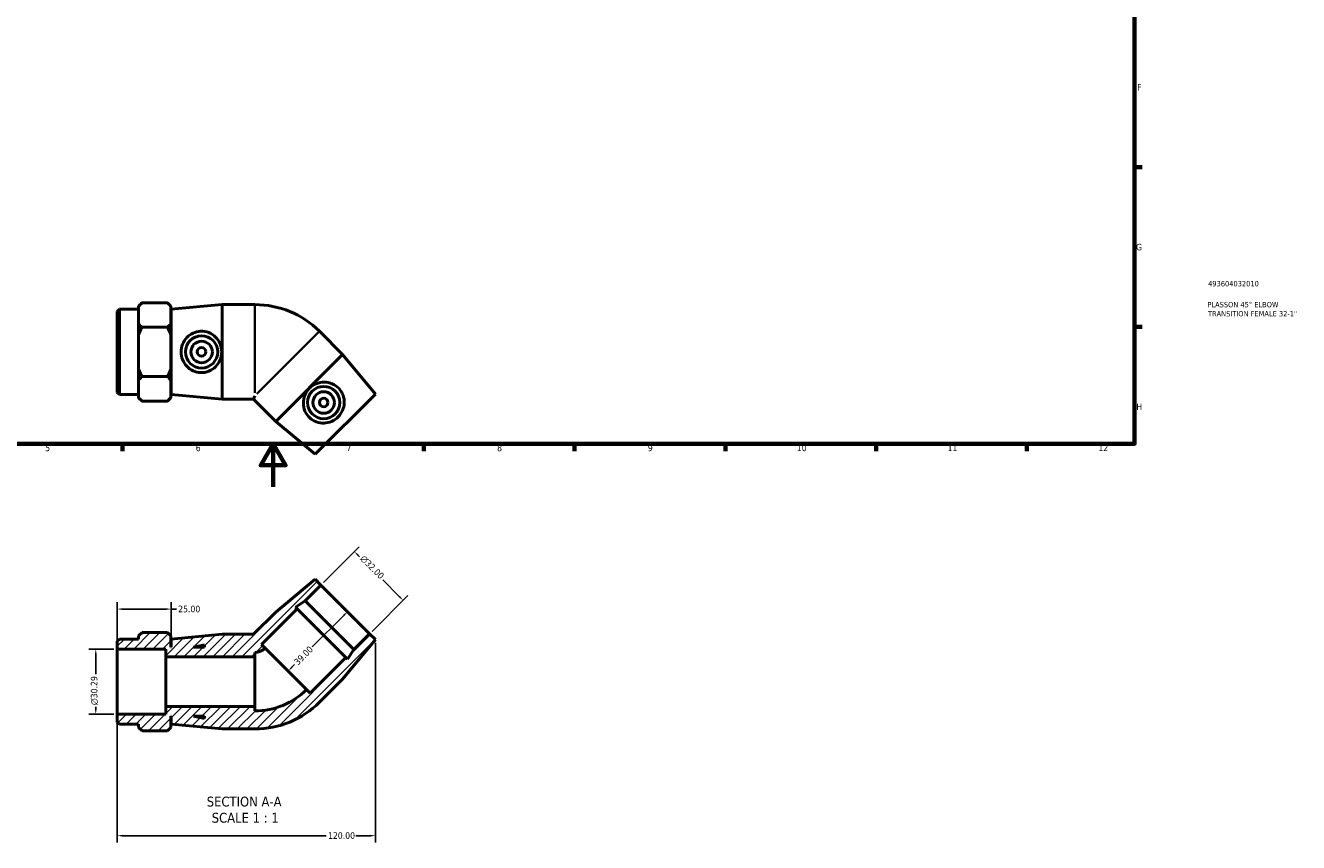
# Model space of a CAD drawing. Header units: millimetres. Extents: x 0 to 897, y -165 to 594.
# Tile 2 of 3: x 305 to 897, y -165 to 214. Entities that reach past the tile are written whole.
import ezdxf

# ---------------------------------------------------------------- set-up
doc = ezdxf.new("R2010")
doc.units = ezdxf.units.MM
for name, color, linetype, lineweight in [('Border (ANSI)', 7, 'Continuous', 70), ('Dimension (ANSI)', 7, 'Continuous', 25), ('Hatch (ANSI)', 7, 'Continuous', 18), ('Symbol (ANSI)', 7, 'Continuous', 25), ('Title (ISO)', 7, 'Continuous', 50), ('Visible (ANSI)', 7, 'Continuous', 50), ('Visible Narrow (ANSI)', 7, 'Continuous', 35)]:
    doc.layers.add(name, color=color, linetype=linetype, lineweight=lineweight)
doc.styles.add('Label Text (ANSI)', font='tahoma.ttf')
doc.styles.add('Note Text (ANSI)', font='tahoma.ttf')
doc.styles.add('Note Text (ISO)', font='tahoma.ttf')
doc.dimstyles.new('Default - mm (ANSI)', dxfattribs={"dimtxt": 3.048, "dimasz": 2.5, "dimexe": 3.175, "dimexo": 1.6002, "dimgap": 0.8, "dimtad": 0, "dimtoh": 1, "dimrnd": 1e-08, "dimzin": 4, "dimdsep": 46, "dimtxsty": 'Note Text (ANSI)', "dimcen": 0.09, "dimdle": 10, "dimclrd": 256, "dimclre": 256, "dimclrt": 256, "dimadec": 1, "dimazin": 1, "dimtfac": 1, "dimtofl": 0, "dimtmove": 0, "dimatfit": 3, "dimfxl": 1, "dimtolj": 1, "dimtzin": 4, "dimlwd": -1, "dimlwe": -1, "dimarcsym": 0})

# ---------------------------------------------------------------- blocks, each defined once
blk = doc.blocks.new('Borders Default Border')
at = {"layer": 'Border (ANSI)'}
for p, q in [((821, 148.5), (824.45, 148.5)), ((821, 74.25), (824.45, 74.25)), ((350.42, 20), (350.42, 16.55)), ((490.58, 20), (490.58, 16.55)), ((560.67, 20), (560.67, 16.55)), ((630.75, 20), (630.75, 16.55)), ((700.83, 20), (700.83, 16.55)), ((770.92, 20), (770.92, 16.55))]:
    blk.add_line(p, q, dxfattribs=at)
at = {"layer": 'Border (ANSI)', "flags": 128}
for points in [[(20, 20), (20, 574), (821, 574), (821, 20), (20, 20)], [(420.5, 0), (420.5, 20), (414.73, 10), (426.27, 10), (420.5, 20)]]:
    blk.add_lwpolyline(points, dxfattribs=at)
at = {"layer": 'Border (ANSI)', "color": 230, "true_color": 0xff0080, "attachment_point": 7, "style": 'Note Text (ANSI)'}
for s, insert, char_height in [('F', (822.14, 184.1), 3.05), ('G', (821.66, 109.79), 3.05), ('H', (821.81, 35.6), 3.05), ('5', (314.48, 16.49), 3.05), ('6', (384.49, 16.49), 3.05), ('7', (454.6, 16.55), 3.05), ('8', (524.63, 16.48), 3.05), ('9', (594.7, 16.49), 3.05), ('10', (663.96, 16.49), 3.048), ('11', (734.04, 16.55), 3.048), ('12', (804.13, 16.55), 3.048)]:
    blk.add_mtext(s, dxfattribs=dict(at, insert=insert, char_height=char_height))
blk = doc.blocks.new('Title Blocks ISO')
at = {"layer": 'Title (ISO)', "color": 232, "true_color": 0xca0064, "style": 'Note Text (ISO)'}
for tag, p in [('PART_NUMBER_001', (34.16, 73.13)), ('DESCRIPTION_001', (33.84, 63.4)), ('DESCRIPTION_002', (34.09, 59.18))]:
    blk.add_attdef(tag, p, '', height=2.5, dxfattribs=at)
blk = doc.blocks.new('*D7')
at = {"layer": 'Defpoints', "color": 0, "transparency": 16777216}
for p in [(348.03, -75.4), (338.03, -105.69), (348.03, -105.69)]:
    blk.add_point(p, dxfattribs=at)
at = {"layer": 'Dimension (ANSI)', "transparency": 16777216}
for p, q in [((346.43, -75.4), (334.86, -75.4)), ((338.03, -77.9), (338.03, -87.1)), ((346.43, -105.69), (334.86, -105.69)), ((338.03, -103.19), (338.03, -102.24))]:
    blk.add_line(p, q, dxfattribs=at)
for points in [[(337.61, -77.9), (338.45, -77.9), (338.03, -75.4)], [(337.61, -103.19), (338.45, -103.19), (338.03, -105.69)]]:
    blk.add_solid(points, dxfattribs=at)
at = {"layer": 'Dimension (ANSI)', "color": 230, "true_color": 0xff0080, "transparency": 16777216, "insert": (335.74, -101.44), "char_height": 3.048, "attachment_point": 1, "rotation": 90, "style": 'Note Text (ANSI)'}
blk.add_mtext('\\A1;\\fAIGDT|b0|i0;\\H3.0480;\\ln\\fTahoma|b0|i0;\\H3.0480;30.29', dxfattribs=at)
blk = doc.blocks.new('*D8')
at = {"layer": 'Defpoints', "color": 0, "transparency": 16777216}
for p in [(458.28, -30.12), (442.72, -45.68), (465.34, -68.31)]:
    blk.add_point(p, dxfattribs=at)
at = {"layer": 'Dimension (ANSI)', "transparency": 16777216}
for p, q in [((443.85, -44.55), (460.52, -27.87)), ((460.05, -31.89), (460.71, -32.55)), ((479.14, -50.98), (471.42, -43.26)), ((466.48, -67.18), (483.15, -50.5))]:
    blk.add_line(p, q, dxfattribs=at)
for points in [[(460.34, -31.59), (459.75, -32.18), (458.28, -30.12)], [(479.43, -50.68), (478.84, -51.27), (480.91, -52.75)]]:
    blk.add_solid(points, dxfattribs=at)
at = {"layer": 'Dimension (ANSI)', "color": 230, "true_color": 0xff0080, "transparency": 16777216, "insert": (462.9, -31.5), "char_height": 3.048, "attachment_point": 1, "rotation": 315, "style": 'Note Text (ANSI)'}
blk.add_mtext('\\A1;\\fAIGDT|b0|i0;\\H3.0480;\\ln\\fTahoma|b0|i0;\\H3.0480;32.00', dxfattribs=at)
blk = doc.blocks.new('*D9')
at = {"layer": 'Defpoints', "color": 0, "transparency": 16777216}
for p in [(454.03, -56.99), (426.45, -84.57), (427.49, -85.6)]:
    blk.add_point(p, dxfattribs=at)
at = {"layer": 'Dimension (ANSI)', "transparency": 16777216}
for p, q in [((453.3, -59.79), (438.68, -74.41)), ((429.25, -83.84), (430.44, -82.65))]:
    blk.add_line(p, q, dxfattribs=at)
for points in [[(453, -59.5), (453.59, -60.09), (455.06, -58.03)], [(428.96, -83.54), (429.55, -84.13), (427.49, -85.6)]]:
    blk.add_solid(points, dxfattribs=at)
at = {"layer": 'Dimension (ANSI)', "color": 230, "true_color": 0xff0080, "transparency": 16777216, "insert": (429.88, -80.97), "char_height": 3.048, "attachment_point": 1, "rotation": 45, "style": 'Note Text (ANSI)'}
blk.add_mtext('\\A1;39.00', dxfattribs=at)
blk = doc.blocks.new('*D10')
at = {"layer": 'Defpoints', "color": 0, "transparency": 16777216}
for p in [(468.03, -70.99), (348.03, -105.69), (468.03, -162.13)]:
    blk.add_point(p, dxfattribs=at)
at = {"layer": 'Dimension (ANSI)', "transparency": 16777216}
for p, q in [((468.03, -72.59), (468.03, -165.3)), ((348.03, -107.29), (348.03, -165.3)), ((350.53, -162.13), (445.19, -162.13)), ((465.53, -162.13), (458.87, -162.13))]:
    blk.add_line(p, q, dxfattribs=at)
for points in [[(350.53, -161.71), (350.53, -162.54), (348.03, -162.13)], [(465.53, -161.71), (465.53, -162.54), (468.03, -162.13)]]:
    blk.add_solid(points, dxfattribs=at)
at = {"layer": 'Dimension (ANSI)', "color": 230, "true_color": 0xff0080, "transparency": 16777216, "insert": (445.99, -160.54), "char_height": 3.048, "attachment_point": 1, "style": 'Note Text (ANSI)'}
blk.add_mtext('\\A1;120.00', dxfattribs=at)
blk = doc.blocks.new('*D11')
at = {"layer": 'Defpoints', "color": 0, "transparency": 16777216}
for p in [(373.03, -56.83), (373.03, -70.75), (348.03, -75.4)]:
    blk.add_point(p, dxfattribs=at)
at = {"layer": 'Dimension (ANSI)', "transparency": 16777216}
for p, q in [((348.03, -73.8), (348.03, -53.65)), ((350.53, -56.83), (370.53, -56.83)), ((373.03, -69.14), (373.03, -53.65)), ((373.03, -56.83), (375.53, -56.83))]:
    blk.add_line(p, q, dxfattribs=at)
for points in [[(350.53, -56.41), (350.53, -57.24), (348.03, -56.83)], [(370.53, -56.41), (370.53, -57.24), (373.03, -56.83)]]:
    blk.add_solid(points, dxfattribs=at)
at = {"layer": 'Dimension (ANSI)', "color": 230, "true_color": 0xff0080, "transparency": 16777216, "insert": (376.33, -55.24), "char_height": 3.048, "attachment_point": 1, "style": 'Note Text (ANSI)'}
blk.add_mtext('\\A1;25.00', dxfattribs=at)

msp = doc.modelspace()

# ---------------------------------------------------------------- hatches: boundary and pattern name
at = {"layer": 'Hatch (ANSI)'}
h = msp.add_hatch(dxfattribs=at)
h.set_pattern_fill('ANSI31', color=256, scale=25.4, style=0)
h.set_pattern_definition([(45, (0, 0), (-2.245064, 2.245064), [])])
edge = h.paths.add_edge_path()
edge.add_ellipse((412.031, -70.149), major_axis=(0, -42.396), ratio=1, start_angle=0, end_angle=45)
edge.add_line((442.01, -100.128), (452.793, -89.344))
edge.add_line((452.793, -89.344), (468.031, -70.995))
edge.add_line((468.031, -70.995), (465.344, -68.308))
edge.add_line((465.344, -68.308), (457.99, -75.662))
edge.add_line((457.99, -75.662), (455.095, -80.12))
edge.add_line((455.095, -80.12), (454.313, -79.339))
edge.add_line((454.313, -79.339), (437.767, -95.885))
edge.add_line((437.767, -95.885), (436.07, -94.188))
edge.add_ellipse((412.031, -70.149), major_axis=(24.039, -24.039), ratio=1, start_angle=315, end_angle=360, ccw=False)
edge.add_line((412.031, -104.145), (412.031, -102.045))
edge.add_line((412.031, -102.045), (370.531, -102.045))
edge.add_line((370.531, -102.045), (370.531, -105.691))
edge.add_line((370.531, -105.691), (348.031, -105.691))
edge.add_line((348.031, -105.691), (348.031, -109.385))
edge.add_line((348.031, -109.385), (348.991, -110.345))
edge.add_line((348.991, -110.345), (357.931, -110.345))
edge.add_line((357.931, -110.345), (357.931, -111.808))
edge.add_line((357.931, -111.808), (359.531, -113.408))
edge.add_line((359.531, -113.408), (371.331, -113.408))
edge.add_line((371.331, -113.408), (372.931, -111.808))
edge.add_line((372.931, -111.808), (372.931, -106.545))
edge.add_line((372.931, -106.545), (373.031, -106.545))
edge.add_line((373.031, -106.545), (373.031, -110.345))
edge.add_line((373.031, -110.345), (396.781, -112.545))
edge.add_line((396.781, -112.545), (412.031, -112.545))
h.paths.add_polyline_path([(388.631, -107.65), (383.431, -106.545), (388.631, -106.545)], flags=0)
edge = h.paths.add_edge_path()
edge.add_line((421.68, -58.231), (411.367, -68.545))
edge.add_line((411.367, -68.545), (396.781, -68.545))
edge.add_line((396.781, -68.545), (373.031, -70.745))
edge.add_line((373.031, -70.745), (373.031, -74.545))
edge.add_line((373.031, -74.545), (372.931, -74.545))
edge.add_line((372.931, -74.545), (372.931, -69.282))
edge.add_line((372.931, -69.282), (371.331, -67.682))
edge.add_line((371.331, -67.682), (359.531, -67.682))
edge.add_line((359.531, -67.682), (357.931, -69.282))
edge.add_line((357.931, -69.282), (357.931, -70.745))
edge.add_line((357.931, -70.745), (348.991, -70.745))
edge.add_line((348.991, -70.745), (348.031, -71.705))
edge.add_line((348.031, -71.705), (348.031, -75.4))
edge.add_line((348.031, -75.4), (370.531, -75.4))
edge.add_line((370.531, -75.4), (370.531, -79.045))
edge.add_line((370.531, -79.045), (412.031, -79.045))
edge.add_line((412.031, -79.045), (412.031, -76.945))
edge.add_ellipse((412.031, -70.149), major_axis=(0, -6.796), ratio=1, start_angle=0, end_angle=45)
edge.add_line((416.837, -74.955), (415.14, -73.257))
edge.add_line((415.14, -73.257), (431.686, -56.711))
edge.add_line((431.686, -56.711), (430.904, -55.93))
edge.add_line((430.904, -55.93), (435.363, -53.034))
edge.add_line((435.363, -53.034), (442.717, -45.68))
edge.add_line((442.717, -45.68), (440.03, -42.993))
edge.add_line((440.03, -42.993), (421.68, -58.231))
h.paths.add_polyline_path([(383.431, -74.545), (388.631, -73.44), (388.631, -74.545)], flags=0)

# ---------------------------------------------------------------- linework, layer by layer
at = {"layer": 'Visible (ANSI)'}
for p, q in [((357.931, 83.922), (359.531, 85.522)), ((357.931, 83.922), (357.931, 83.681)), ((357.931, 79.806), (357.931, 83.681)), ((371.331, 85.522), (359.531, 85.522)), ((372.931, 83.922), (371.331, 85.522)), ((372.931, 83.681), (372.931, 83.922)), ((372.931, 75.93), (372.931, 83.681)), ((373.031, 82.459), (396.781, 84.659)), ((396.781, 40.659), (396.781, 84.659)), ((396.781, 84.659), (412.031, 84.659)), ((348.031, 81.499), (348.991, 82.459)), ((348.031, 43.819), (348.031, 81.499)), ((348.991, 82.459), (348.991, 42.859)), ((348.991, 82.459), (357.931, 82.459)), ((357.931, 75.93), (357.931, 79.806)), ((372.931, 78.659), (373.031, 78.659)), ((373.031, 42.859), (373.031, 82.459)), ((357.931, 75.93), (357.931, 70.41)), ((371.331, 74.09), (359.531, 74.09)), ((372.931, 70.41), (372.931, 75.93)), ((452.793, 61.458), (442.01, 72.241)), ((357.931, 62.659), (357.931, 70.41)), ((372.931, 54.908), (372.931, 70.41)), ((357.931, 54.908), (357.931, 62.659)), ((452.793, 61.458), (421.68, 30.345)), ((468.031, 43.108), (452.793, 61.458)), ((357.931, 54.908), (357.931, 49.387)), ((372.931, 49.387), (372.931, 54.908)), ((357.931, 45.511), (357.931, 49.387)), ((371.331, 51.227), (359.531, 51.227)), ((372.931, 41.636), (372.931, 49.387)), ((348.031, 43.819), (348.991, 42.859)), ((348.991, 42.859), (357.931, 42.859)), ((357.931, 41.636), (357.931, 45.511)), ((357.931, 41.636), (357.931, 41.395)), ((372.931, 46.659), (373.031, 46.659)), ((372.931, 41.395), (372.931, 41.636)), ((373.031, 42.859), (396.781, 40.659)), ((412.031, 42.263), (411.367, 40.659)), ((468.031, 43.108), (440.03, 15.107)), ((357.931, 41.395), (359.531, 39.795)), ((371.331, 39.795), (359.531, 39.795)), ((372.931, 41.395), (371.331, 39.795)), ((396.781, 40.659), (411.367, 40.659)), ((421.68, 30.345), (411.367, 40.659)), ((440.03, 15.107), (421.68, 30.345)), ((440.03, -42.993), (421.68, -58.231)), ((435.363, -53.034), (442.717, -45.68)), ((442.717, -45.68), (440.03, -42.993)), ((442.717, -45.68), (465.344, -68.308)), ((430.904, -55.93), (435.363, -53.034)), ((435.363, -53.034), (457.99, -75.662)), ((421.68, -58.231), (411.367, -68.545)), ((415.14, -73.257), (431.686, -56.711)), ((431.686, -56.711), (430.904, -55.93)), ((431.686, -56.711), (454.313, -79.339)), ((348.991, -70.745), (348.031, -71.705)), ((357.931, -70.745), (348.991, -70.745)), ((359.531, -67.682), (357.931, -69.282)), ((357.931, -69.282), (357.931, -70.745)), ((371.331, -67.682), (359.531, -67.682)), ((372.931, -69.282), (371.331, -67.682)), ((372.931, -74.545), (372.931, -69.282)), ((396.781, -68.545), (373.031, -70.745)), ((373.031, -70.745), (373.031, -74.545)), ((411.367, -68.545), (396.781, -68.545)), ((452.793, -89.344), (468.031, -70.995)), ((465.344, -68.308), (457.99, -75.662)), ((468.031, -70.995), (465.344, -68.308)), ((348.031, -71.705), (348.031, -75.4)), ((348.031, -75.4), (370.531, -75.4)), ((348.031, -105.691), (348.031, -75.4)), ((370.531, -75.4), (370.531, -79.045)), ((373.031, -74.545), (372.931, -74.545)), ((383.431, -74.545), (388.631, -73.44)), ((388.631, -74.545), (383.431, -74.545)), ((388.631, -73.44), (388.631, -74.545)), ((416.837, -74.955), (415.14, -73.257)), ((416.837, -74.955), (436.07, -94.188)), ((457.99, -75.662), (455.095, -80.12)), ((370.531, -79.045), (412.031, -79.045)), ((370.531, -102.045), (370.531, -79.045)), ((412.031, -79.045), (412.031, -76.945)), ((412.031, -102.045), (412.031, -79.045)), ((454.313, -79.339), (437.767, -95.885)), ((455.095, -80.12), (454.313, -79.339)), ((437.767, -95.885), (436.07, -94.188)), ((442.01, -100.128), (452.793, -89.344)), ((370.531, -105.691), (348.031, -105.691)), ((348.031, -105.691), (348.031, -109.385)), ((412.031, -102.045), (370.531, -102.045)), ((370.531, -102.045), (370.531, -105.691)), ((412.031, -104.145), (412.031, -102.045)), ((348.031, -109.385), (348.991, -110.345)), ((348.991, -110.345), (357.931, -110.345)), ((357.931, -110.345), (357.931, -111.808)), ((357.931, -111.808), (359.531, -113.408)), ((371.331, -113.408), (372.931, -111.808)), ((372.931, -111.808), (372.931, -106.545)), ((372.931, -106.545), (373.031, -106.545)), ((373.031, -106.545), (373.031, -110.345)), ((373.031, -110.345), (396.781, -112.545)), ((388.631, -107.65), (383.431, -106.545)), ((383.431, -106.545), (388.631, -106.545)), ((388.631, -106.545), (388.631, -107.65)), ((371.331, -113.408), (359.531, -113.408)), ((396.781, -112.545), (412.031, -112.545))]:
    msp.add_line(p, q, dxfattribs=at)
for centre, radius in [((387.23, 62.659), 7.5), ((387.23, 62.659), 5), ((387.23, 62.659), 2), ((443.991, 39.147), 7.5), ((443.991, 39.147), 5), ((443.991, 39.147), 2)]:
    msp.add_circle(centre, radius, dxfattribs=at)
for centre, radius, start, end in [((412.031, 42.263), 42.396, 45, 90), ((412.031, -70.149), 6.796, 270, 315), ((412.031, -70.149), 33.996, 270, 315), ((412.031, -70.149), 42.396, 270, 315)]:
    msp.add_arc(centre, radius, start, end, dxfattribs=at)
for points in [[(359.531, 85.522), (358.578, 84.568), (357.931, 83.681)], [(372.931, 83.681), (372.285, 84.568), (371.331, 85.522)], [(357.931, 75.93), (358.578, 75.044), (359.531, 74.09)], [(359.531, 74.09), (358.578, 72.183), (357.931, 70.41)], [(371.331, 74.09), (372.285, 75.044), (372.931, 75.93)], [(372.931, 70.41), (372.285, 72.183), (371.331, 74.09)], [(357.931, 54.908), (358.578, 53.134), (359.531, 51.227)], [(371.331, 51.227), (372.285, 53.134), (372.931, 54.908)], [(359.531, 51.227), (358.578, 50.274), (357.931, 49.387)], [(372.931, 49.387), (372.285, 50.274), (371.331, 51.227)], [(357.931, 41.636), (358.578, 40.749), (359.531, 39.795)], [(371.331, 39.795), (372.285, 40.749), (372.931, 41.636)]]:
    msp.add_rational_spline(points, [1, 1.00349679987, 1], degree=2, dxfattribs=at)
for points in [[(386.754, 53.049), (385.591, 53.098), (384.364, 53.385), (382.136, 54.423), (381.134, 55.172), (379.557, 56.857), (378.873, 57.915), (377.963, 60.226), (377.738, 61.48), (377.738, 63.837), (377.963, 65.091), (378.873, 67.402), (379.557, 68.46), (381.134, 70.145), (382.136, 70.894), (384.364, 71.932), (385.591, 72.219), (388.03, 72.322), (389.364, 72.098), (391.791, 71.126), (392.886, 70.379), (394.59, 68.668), (395.327, 67.594), (396.317, 65.212), (396.568, 63.902), (396.568, 61.415), (396.317, 60.105), (395.327, 57.723), (394.59, 56.649), (392.886, 54.939), (391.791, 54.191), (389.364, 53.219), (388.03, 52.995), (386.754, 53.049)], [(451.122, 45.606), (451.909, 44.749), (452.574, 43.678), (453.416, 41.369), (453.595, 40.131), (453.518, 37.825), (453.254, 36.593), (452.263, 34.315), (451.536, 33.269), (449.869, 31.602), (448.823, 30.875), (446.546, 29.884), (445.314, 29.62), (443.007, 29.543), (441.769, 29.722), (439.46, 30.564), (438.389, 31.229), (436.592, 32.88), (435.806, 33.982), (434.778, 36.385), (434.532, 37.688), (434.537, 40.103), (434.775, 41.383), (435.759, 43.768), (436.508, 44.872), (438.266, 46.63), (439.37, 47.379), (441.755, 48.363), (443.035, 48.601), (445.45, 48.606), (446.753, 48.36), (449.156, 47.332), (450.258, 46.546), (451.122, 45.606)]]:
    msp.add_open_spline(points, degree=3, knots=[0, 0, 0, 0, 0.3503374, 0.3503374, 0.7006747, 0.7006747, 1.0542405, 1.0542405, 1.4078063, 1.4078063, 1.7613721, 1.7613721, 2.114938, 2.114938, 2.4652753, 2.4652753, 2.8156127, 2.8156127, 3.2000004, 3.2000004, 3.5843881, 3.5843881, 3.9573104, 3.9573104, 4.3302327, 4.3302327, 4.703155, 4.703155, 5.0760773, 5.0760773, 5.460465, 5.460465, 5.8448528, 5.8448528, 5.8448528, 5.8448528], dxfattribs=at)
at = {"layer": 'Visible Narrow (ANSI)'}
for p, q in [((412.031, 43.589), (412.031, 84.45)), ((441.862, 72.093), (412.969, 43.201))]:
    msp.add_line(p, q, dxfattribs=at)

# ---------------------------------------------------------------- block references
msp.add_blockref('Borders Default Border', (0, 0))
msp.add_blockref('Title Blocks ISO', (821, 20)).add_auto_attribs({'PART_NUMBER_001': '493604032010', 'DESCRIPTION_001': 'PLASSON 45° ELBOW', 'DESCRIPTION_002': 'TRANSITION FEMALE 32-1"'})

# ---------------------------------------------------------------- texts
at = {"layer": 'Symbol (ANSI)', "char_height": 4.572, "attachment_point": 7, "style": 'Label Text (ANSI)'}
for s, insert in [('SECTION A-A', (389.607, -148.649)), ('SCALE 1 : 1', (391.926, -156.162))]:
    msp.add_mtext(s, dxfattribs=dict(at, insert=insert))

# ---------------------------------------------------------------- dimensions: what is measured, and where the dimension line sits
at = {"layer": 'Dimension (ANSI)'}
for base, p1, p2, angle, picture, middle in [((458.279, -30.118), (465.344, -68.308), (442.717, -45.68), 315, '*D8', (466.069, -37.909)), ((338.031, -105.691), (348.031, -75.4), (348.031, -105.691), 90, '*D7', (338.031, -94.673))]:
    dim = msp.add_linear_dim(base=base, p1=p1, p2=p2, angle=angle, text='\\fAIGDT|b0|i0;\\H3.0480;\\ln\\fTahoma|b0|i0;\\H3.0480;<>', dimstyle='Default - mm (ANSI)', override={"dimtoh": 0, "dimdec": 2, "dimtp": 0, "dimtm": 0, "dimtdec": 2, "dimatfit": 1}, dxfattribs=at)
    dim.commit()
    dim.dimension.update_dxf_attribs({"geometry": picture, "text_midpoint": middle, "dimtype": 160})
for base, p1, p2, angle, override, picture, middle in [((373.031, -56.828), (348.031, -75.4), (373.031, -70.745), 180, {"dimtoh": 0, "dimdec": 2, "dimtp": 0, "dimtm": 0, "dimtdec": 2, "dimatfit": 2}, '*D11', (381.346, -56.828)), ((427.486, -85.604), (454.031, -56.994), (426.453, -84.571), 45, {"dimtoh": 0, "dimdec": 2, "dimse1": 1, "dimse2": 1, "dimtp": 0, "dimtm": 0, "dimtdec": 2, "dimatfit": 1}, '*D9', (434.557, -78.533)), ((468.031, -162.127), (348.031, -105.691), (468.031, -70.995), 180, {"dimtoh": 0, "dimdec": 2, "dimtp": 0, "dimtm": 0, "dimtdec": 2, "dimatfit": 1}, '*D10', (452.031, -162.127))]:
    dim = msp.add_linear_dim(base=base, p1=p1, p2=p2, angle=angle, dimstyle='Default - mm (ANSI)', override=override, dxfattribs=at)
    dim.commit()
    dim.dimension.update_dxf_attribs({"geometry": picture, "text_midpoint": middle, "dimtype": 160})

doc.saveas('drawing.dxf')
